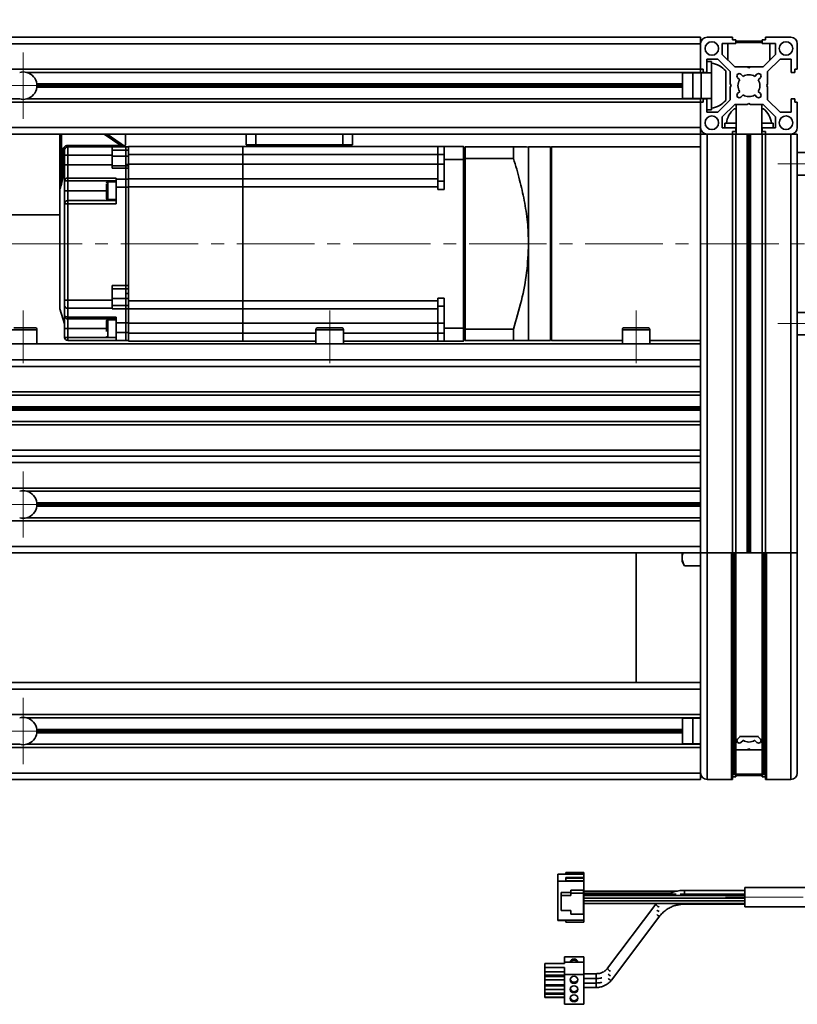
# Model space of a CAD drawing. Header units: millimetres. Extents: x -594 to 594, y -420 to 420.
# Tile 59 of 64: x 290 to 411, y 167 to 320. Entities that reach past the tile are written whole.
import ezdxf

# ---------------------------------------------------------------- set-up
doc = ezdxf.new("R2010")
doc.units = ezdxf.units.MM
doc.linetypes.add('点画线', pattern=[18, 12, -2, 2, -2])
for name, color, linetype, lineweight in [('中心线层', 1, '点画线', 18), ('几何体', 7, 'Continuous', 35), ('细实线层', 7, 'Continuous', 18)]:
    doc.layers.add(name, color=color, linetype=linetype, lineweight=lineweight)
doc.styles.add('标准', font='txt', dxfattribs={"width": 0.667})

# ---------------------------------------------------------------- blocks, each defined once
blk = doc.blocks.new('*X68')
at = {"layer": '细实线层', "lineweight": 18}
h = blk.add_hatch(color=0, dxfattribs=at)
edge = h.paths.add_edge_path(flags=0)
edge.add_arc((0, 0), 0.5, 0, 360)
at = {"layer": '细实线层', "color": 0}
for p, q in [((-18.19, 37.11), (-28.19, 37.11)), ((0, 0), (-18.19, 37.11))]:
    blk.add_line(p, q, dxfattribs=at)
at = {"layer": '细实线层', "color": 0, "lineweight": 18, "insert": (-23.19, 38.61), "char_height": 5, "width": 17, "attachment_point": 8, "line_spacing_factor": 1.15057, "style": '标准'}
blk.add_mtext('\\T1.1;38', dxfattribs=at)
blk = doc.blocks.new('*X69')
at = {"layer": '细实线层', "lineweight": 18}
h = blk.add_hatch(color=0, dxfattribs=at)
edge = h.paths.add_edge_path(flags=0)
edge.add_arc((0, 0), 0.5, 0, 360)
at = {"layer": '细实线层', "color": 0}
for p, q in [((-5.86, 33.42), (-15.86, 33.42)), ((0, 0), (-5.86, 33.42))]:
    blk.add_line(p, q, dxfattribs=at)
at = {"layer": '细实线层', "color": 0, "lineweight": 18, "insert": (-10.86, 34.92), "char_height": 5, "width": 17, "attachment_point": 8, "line_spacing_factor": 1.15057, "style": '标准'}
blk.add_mtext('\\T1.1;39', dxfattribs=at)

msp = doc.modelspace()

# ---------------------------------------------------------------- linework, layer by layer
at = {"layer": '中心线层'}
for p, q in [((290.654, 304.656), (290.654, 314.906)), ((285.529, 309.781), (295.779, 309.781)), ((407.654, 297.655), (415.404, 297.655)), ((443.783, 285.281), (136.69, 285.281)), ((290.654, 274.968), (290.654, 266.781)), ((338.154, 266.781), (338.154, 274.968)), ((385.654, 266.781), (385.654, 274.968)), ((407.654, 272.907), (415.404, 272.907)), ((290.654, 239.756), (290.654, 250.006)), ((285.529, 244.881), (295.779, 244.881)), ((290.654, 204.656), (290.654, 214.906)), ((285.529, 209.781), (295.779, 209.781)), ((399.535, 184.027), (484.622, 184.027))]:
    msp.add_line(p, q, dxfattribs=at)
at = {"layer": '几何体'}
for p, q in [((395.654, 317.281), (215.914, 317.281)), ((216.378, 316.281), (395.654, 316.281)), ((395.654, 316.281), (395.654, 317.281)), ((395.654, 316.281), (395.654, 312.331)), ((395.654, 316.281), (395.654, 312.331)), ((400.604, 317.281), (396.654, 317.281)), ((399.029, 316.331), (401.104, 316.331)), ((399.029, 314.613), (399.029, 316.331)), ((399.904, 316.331), (399.904, 313.738)), ((400.604, 316.881), (400.604, 317.281)), ((401.104, 316.881), (400.604, 316.881)), ((401.104, 316.331), (401.104, 316.881)), ((405.204, 316.681), (401.104, 316.681)), ((403.154, 316.486), (401.104, 316.486)), ((405.204, 316.486), (403.154, 316.486)), ((405.704, 316.881), (405.204, 316.881)), ((405.204, 316.881), (405.204, 316.331)), ((405.204, 316.331), (407.279, 316.331)), ((405.704, 317.281), (405.704, 316.881)), ((409.654, 317.281), (405.704, 317.281)), ((406.404, 313.738), (406.404, 316.331)), ((407.279, 316.331), (407.279, 314.613)), ((410.654, 312.331), (410.654, 316.281)), ((400.961, 312.681), (399.029, 314.613)), ((407.279, 314.613), (405.347, 312.681)), ((396.604, 313.906), (398.322, 313.906)), ((396.604, 311.831), (396.604, 313.906)), ((397.354, 313.531), (396.604, 313.531)), ((397.354, 313.531), (397.354, 311.781)), ((398.322, 313.906), (400.254, 311.974)), ((406.054, 311.974), (407.986, 313.906)), ((407.986, 313.906), (409.704, 313.906)), ((409.704, 313.906), (409.704, 311.831)), ((395.654, 312.331), (218.058, 312.331)), ((395.654, 311.831), (291.214, 311.831)), ((392.852, 311.781), (392.852, 307.781)), ((392.852, 311.781), (394.436, 311.781)), ((394.436, 311.781), (394.436, 307.781)), ((394.436, 311.781), (395.741, 311.781)), ((395.654, 312.331), (395.654, 311.831)), ((395.654, 312.331), (396.054, 312.331)), ((395.654, 311.781), (395.654, 311.831)), ((395.741, 311.781), (395.741, 307.781)), ((397.354, 311.781), (395.741, 311.781)), ((396.054, 312.331), (396.054, 311.831)), ((396.054, 311.831), (396.604, 311.831)), ((396.313, 311.831), (396.104, 311.781)), ((396.604, 311.831), (396.604, 311.781)), ((397.354, 311.781), (397.354, 307.781)), ((399.554, 312.061), (399.554, 307.502)), ((400.254, 311.974), (400.254, 310.041)), ((402.894, 312.681), (400.961, 312.681)), ((402.247, 311.219), (401.917, 311.549)), ((403.154, 312.531), (402.894, 312.681)), ((402.894, 312.681), (403.414, 312.681)), ((403.414, 312.681), (403.154, 312.531)), ((405.347, 312.681), (403.414, 312.681)), ((404.392, 311.549), (404.062, 311.219)), ((406.054, 310.041), (406.054, 311.974)), ((409.704, 311.831), (410.254, 311.831)), ((410.254, 311.831), (410.254, 312.331)), ((410.254, 312.331), (410.654, 312.331)), ((392.852, 310.041), (292.763, 310.041)), ((392.852, 309.781), (292.779, 309.781)), ((400.254, 310.041), (400.404, 309.781)), ((400.404, 309.781), (400.254, 309.521)), ((401.387, 311.018), (401.717, 310.688)), ((404.592, 310.688), (404.922, 311.018)), ((405.904, 309.781), (406.054, 310.041)), ((406.054, 309.521), (405.904, 309.781)), ((292.763, 309.521), (392.852, 309.521)), ((400.254, 309.521), (400.254, 307.588)), ((401.717, 308.874), (401.387, 308.544)), ((401.917, 308.013), (402.247, 308.343)), ((404.062, 308.343), (404.392, 308.013)), ((404.922, 308.544), (404.592, 308.874)), ((406.054, 307.588), (406.054, 309.521)), ((290.095, 307.731), (219.727, 307.731)), ((219.892, 307.231), (395.654, 307.231)), ((395.654, 307.731), (291.214, 307.731)), ((392.852, 307.781), (394.436, 307.781)), ((394.436, 307.781), (395.741, 307.781)), ((395.654, 307.731), (395.654, 307.781)), ((395.654, 307.731), (395.654, 307.231)), ((395.654, 303.281), (395.654, 307.231)), ((395.654, 307.231), (395.654, 303.281)), ((396.054, 307.231), (395.654, 307.231)), ((395.741, 307.781), (397.354, 307.781)), ((396.604, 307.731), (396.054, 307.731)), ((396.054, 307.731), (396.054, 307.231)), ((396.104, 307.781), (396.313, 307.731)), ((396.604, 307.781), (396.604, 307.731)), ((396.604, 305.656), (396.604, 307.731)), ((397.354, 307.781), (397.354, 306.031)), ((400.254, 307.588), (398.322, 305.656)), ((399.029, 304.949), (400.961, 306.881)), ((400.961, 306.881), (402.894, 306.881)), ((401.154, 306.881), (401.154, 302.281)), ((402.894, 306.881), (403.154, 307.031)), ((403.154, 307.031), (403.414, 306.881)), ((403.414, 306.881), (405.347, 306.881)), ((405.154, 302.281), (405.154, 306.881)), ((405.347, 306.881), (407.279, 304.949)), ((407.986, 305.656), (406.054, 307.588)), ((410.254, 307.731), (409.704, 307.731)), ((409.704, 307.731), (409.704, 305.656)), ((410.254, 307.231), (410.254, 307.731)), ((410.654, 307.231), (410.254, 307.231)), ((410.654, 303.281), (410.654, 307.231)), ((396.604, 306.031), (397.354, 306.031)), ((398.322, 305.656), (396.604, 305.656)), ((409.704, 305.656), (407.986, 305.656)), ((399.029, 303.231), (399.029, 304.949)), ((399.404, 303.981), (399.404, 303.231)), ((399.404, 303.981), (401.154, 303.981)), ((405.154, 303.981), (406.904, 303.981)), ((406.904, 303.231), (406.904, 303.981)), ((407.279, 304.949), (407.279, 303.231)), ((395.654, 303.281), (221.077, 303.281)), ((221.347, 302.281), (395.654, 302.281)), ((296.554, 302.074), (296.304, 302.074)), ((296.304, 293.61), (296.304, 302.074)), ((296.554, 294.524), (296.554, 302.074)), ((296.628, 302.251), (296.597, 302.281)), ((296.628, 302.251), (296.658, 302.281)), ((303.214, 302.281), (305.751, 300.531)), ((306.49, 300.325), (303.654, 302.281)), ((306.508, 302.281), (306.49, 300.629)), ((325.204, 302.281), (325.204, 300.606)), ((326.704, 300.606), (326.704, 302.281)), ((340.204, 302.281), (340.204, 300.606)), ((341.704, 300.606), (341.704, 302.281)), ((395.654, 302.281), (395.654, 303.281)), ((395.654, 302.281), (395.654, 252.381)), ((395.654, 302.281), (396.654, 302.281)), ((396.654, 237.381), (396.654, 302.281)), ((396.654, 302.281), (400.604, 302.281)), ((396.654, 302.281), (400.604, 302.281)), ((401.104, 303.231), (399.029, 303.231)), ((400.604, 302.681), (401.104, 302.681)), ((400.604, 302.281), (400.604, 302.681)), ((400.604, 302.281), (400.604, 237.381)), ((400.604, 302.281), (401.104, 302.281)), ((401.104, 302.681), (401.104, 303.231)), ((401.104, 303.231), (401.154, 303.231)), ((401.104, 302.939), (401.154, 302.731)), ((401.104, 237.381), (401.104, 302.281)), ((401.104, 302.281), (402.894, 302.281)), ((402.894, 302.281), (402.894, 237.381)), ((402.894, 302.281), (403.154, 302.281)), ((403.154, 237.381), (403.154, 302.281)), ((403.154, 302.281), (403.414, 302.281)), ((403.414, 237.381), (403.414, 302.281)), ((403.414, 302.281), (405.204, 302.281)), ((405.154, 303.231), (405.204, 303.231)), ((405.154, 302.731), (405.204, 302.939)), ((405.204, 303.231), (405.204, 302.681)), ((407.279, 303.231), (405.204, 303.231)), ((405.204, 302.681), (405.704, 302.681)), ((405.204, 302.281), (405.204, 237.381)), ((405.204, 302.281), (405.704, 302.281)), ((405.704, 302.681), (405.704, 302.281)), ((405.704, 302.281), (409.654, 302.281)), ((405.704, 237.381), (405.704, 302.281)), ((405.704, 302.281), (409.654, 302.281)), ((409.654, 302.281), (409.654, 237.381)), ((409.654, 302.281), (410.654, 302.281)), ((410.654, 237.381), (410.654, 302.281)), ((306.348, 300.423), (306.49, 300.629)), ((326.704, 300.606), (325.204, 300.606)), ((325.454, 300.606), (325.454, 300.356)), ((340.204, 300.606), (326.704, 300.606)), ((326.704, 300.356), (326.704, 300.606)), ((340.204, 300.606), (341.704, 300.606)), ((340.204, 300.606), (340.204, 300.356)), ((341.454, 300.356), (341.454, 300.606)), ((296.804, 299.781), (296.804, 295.488)), ((296.804, 299.781), (297.054, 299.781)), ((297.054, 299.781), (297.054, 299.031)), ((297.554, 299.031), (297.054, 299.031)), ((297.054, 299.031), (297.054, 297.531)), ((297.554, 300.531), (297.554, 300.281)), ((305.751, 300.531), (297.554, 300.531)), ((297.554, 299.031), (297.554, 300.281)), ((297.554, 300.281), (304.454, 300.281)), ((297.554, 297.531), (297.554, 299.031)), ((297.554, 299.031), (304.454, 299.031)), ((304.454, 299.031), (304.454, 300.281)), ((304.454, 300.281), (306.554, 300.281)), ((304.454, 299.781), (306.554, 299.781)), ((304.454, 299.031), (304.454, 297.531)), ((305.751, 300.281), (305.751, 300.531)), ((306.554, 300.281), (306.954, 300.281)), ((306.554, 299.781), (306.554, 300.281)), ((306.554, 300.281), (306.554, 299.781)), ((306.554, 299.781), (306.954, 299.781)), ((306.554, 298.85), (306.554, 299.781)), ((306.554, 299.781), (306.554, 298.85)), ((324.704, 300.356), (306.954, 300.356)), ((306.954, 299.106), (306.954, 300.356)), ((306.954, 299.106), (324.704, 299.106)), ((306.954, 297.606), (306.954, 299.106)), ((324.704, 300.356), (324.704, 299.106)), ((354.904, 300.356), (324.704, 300.356)), ((324.704, 299.106), (324.704, 300.356)), ((324.704, 299.106), (324.704, 297.606)), ((324.704, 299.106), (354.904, 299.106)), ((324.704, 297.606), (324.704, 299.106)), ((354.904, 299.106), (354.904, 300.356)), ((355.904, 300.356), (354.904, 300.356)), ((354.904, 299.106), (354.904, 297.606)), ((354.904, 299.106), (355.904, 299.106)), ((355.904, 300.356), (355.904, 298.356)), ((358.904, 300.356), (355.904, 300.356)), ((358.904, 298.356), (358.904, 300.356)), ((358.904, 300.356), (359.154, 300.106)), ((359.154, 300.281), (359.154, 298.51)), ((366.654, 300.281), (359.154, 300.281)), ((359.154, 298.48), (359.154, 300.106)), ((366.654, 300.281), (366.654, 298.51)), ((372.404, 300.281), (368.986, 300.281)), ((368.986, 300.281), (368.986, 285.281)), ((372.554, 300.281), (372.404, 300.131)), ((372.404, 300.281), (372.404, 270.281)), ((395.654, 300.281), (372.554, 300.281)), ((372.554, 300.281), (372.554, 270.281)), ((412.404, 299.405), (410.654, 299.405)), ((297.554, 297.531), (297.054, 297.531)), ((297.054, 297.531), (297.054, 295.013)), ((297.554, 295.471), (297.554, 297.531)), ((297.554, 297.531), (304.454, 297.531)), ((304.454, 298.85), (306.554, 298.85)), ((304.454, 297.531), (304.454, 296.974)), ((306.554, 297.578), (306.554, 298.85)), ((306.954, 298.85), (306.554, 298.85)), ((306.554, 298.85), (306.554, 297.35)), ((306.554, 297.578), (306.954, 297.578)), ((306.554, 297.35), (306.554, 297.578)), ((306.954, 297.578), (306.554, 297.578)), ((324.704, 297.606), (306.954, 297.606)), ((306.954, 295.356), (306.954, 297.606)), ((324.704, 297.606), (324.704, 295.356)), ((354.904, 297.606), (324.704, 297.606)), ((324.704, 295.356), (324.704, 297.606)), ((354.904, 297.606), (355.904, 297.606)), ((354.904, 297.606), (354.904, 295.356)), ((355.904, 298.356), (358.904, 298.356)), ((355.904, 298.356), (355.904, 293.706)), ((358.904, 298.356), (358.904, 272.206)), ((358.904, 298.356), (359.154, 298.356)), ((359.154, 272.052), (359.154, 298.51)), ((359.154, 298.51), (366.654, 298.51)), ((297.033, 272.851), (297.033, 296.275)), ((306.554, 297.35), (304.454, 297.35)), ((304.454, 296.974), (306.554, 296.974)), ((306.954, 297.35), (306.554, 297.35)), ((306.554, 297.35), (306.554, 296.974)), ((306.554, 296.974), (306.554, 297.35)), ((306.554, 296.974), (306.954, 296.974)), ((306.554, 295.281), (306.554, 296.974)), ((306.554, 296.974), (306.554, 295.281)), ((296.804, 295.488), (296.554, 294.524)), ((297.554, 295.013), (297.054, 295.013)), ((297.054, 295.013), (297.054, 293.495)), ((305.054, 295.471), (297.554, 295.471)), ((297.554, 295.471), (297.554, 295.013)), ((297.554, 293.495), (297.554, 295.013)), ((305.054, 295.013), (297.554, 295.013)), ((303.554, 294.592), (303.554, 292.307)), ((305.054, 294.87), (303.742, 294.87)), ((303.742, 294.87), (303.742, 292.12)), ((305.054, 295.281), (305.054, 295.471)), ((305.054, 295.281), (305.054, 294.031)), ((306.554, 295.281), (305.054, 295.281)), ((306.554, 295.281), (306.554, 294.031)), ((306.954, 295.281), (306.554, 295.281)), ((306.554, 295.281), (306.554, 294.031)), ((306.954, 294.106), (306.954, 295.356)), ((324.704, 295.356), (306.954, 295.356)), ((324.704, 295.356), (324.704, 294.106)), ((324.704, 294.106), (324.704, 295.356)), ((354.904, 295.356), (324.704, 295.356)), ((354.904, 294.106), (354.904, 295.356)), ((354.904, 294.956), (355.904, 294.956)), ((410.654, 295.905), (412.404, 295.905)), ((296.304, 293.61), (296.325, 293.716)), ((296.304, 293.61), (296.304, 285.281)), ((296.325, 275.211), (296.325, 293.716)), ((297.554, 293.495), (297.054, 293.495)), ((297.054, 293.495), (297.054, 291.495)), ((297.554, 291.995), (297.554, 293.495)), ((297.554, 293.495), (303.554, 293.495)), ((305.054, 294.031), (305.054, 291.495)), ((306.554, 294.031), (305.054, 294.031)), ((306.554, 294.031), (306.554, 278.802)), ((306.954, 294.031), (306.554, 294.031)), ((306.554, 294.031), (306.554, 278.802)), ((306.954, 294.106), (324.704, 294.106)), ((306.954, 276.456), (306.954, 294.106)), ((324.704, 294.106), (324.704, 276.456)), ((324.704, 276.456), (324.704, 294.106)), ((324.704, 294.106), (354.904, 294.106)), ((354.904, 294.106), (354.904, 293.706)), ((354.904, 293.706), (355.904, 293.706)), ((297.554, 291.495), (297.054, 291.495)), ((297.054, 291.495), (297.054, 276.531)), ((305.054, 291.995), (297.554, 291.995)), ((297.554, 291.995), (297.554, 291.495)), ((305.054, 291.495), (297.554, 291.495)), ((297.554, 276.531), (297.554, 291.495)), ((303.742, 292.12), (305.054, 292.12)), ((296.304, 289.781), (285.004, 289.781)), ((296.304, 285.281), (296.304, 275.354)), ((368.986, 285.281), (368.986, 270.281)), ((304.454, 278.802), (306.554, 278.802)), ((304.454, 276.531), (304.454, 278.802)), ((304.454, 278.302), (306.554, 278.302)), ((306.554, 278.802), (306.554, 278.302)), ((306.954, 278.802), (306.554, 278.802)), ((306.554, 278.302), (306.554, 278.802)), ((306.554, 278.302), (306.954, 278.302)), ((306.554, 277.597), (306.554, 278.302)), ((306.554, 278.302), (306.554, 276.802)), ((297.054, 276.531), (297.054, 275.781)), ((297.554, 276.531), (297.054, 276.531)), ((297.554, 275.281), (297.554, 276.531)), ((304.454, 276.531), (297.554, 276.531)), ((304.454, 276.802), (306.554, 276.802)), ((304.454, 275.281), (304.454, 276.531)), ((306.954, 277.597), (306.554, 277.597)), ((306.554, 277.597), (306.954, 277.597)), ((306.554, 276.802), (306.554, 277.597)), ((306.554, 276.802), (306.954, 276.802)), ((306.554, 275.695), (306.554, 276.802)), ((306.554, 276.802), (306.554, 275.695)), ((324.704, 276.456), (306.954, 276.456)), ((306.954, 275.206), (306.954, 276.456)), ((324.704, 276.456), (324.704, 275.206)), ((354.904, 276.456), (324.704, 276.456)), ((324.704, 275.206), (324.704, 276.456)), ((355.904, 276.856), (354.904, 276.856)), ((354.904, 276.456), (354.904, 276.856)), ((354.904, 275.206), (354.904, 276.456)), ((355.904, 272.206), (355.904, 276.856)), ((296.325, 275.211), (297.033, 272.851)), ((297.054, 275.781), (297.054, 274.136)), ((304.454, 275.281), (297.554, 275.281)), ((297.554, 273.935), (297.554, 275.281)), ((306.554, 275.695), (304.454, 275.695)), ((304.454, 275.281), (304.454, 275.211)), ((304.454, 275.211), (306.554, 275.211)), ((306.954, 275.695), (306.554, 275.695)), ((306.554, 275.695), (306.554, 275.211)), ((306.554, 275.211), (306.554, 275.695)), ((306.554, 275.211), (306.954, 275.211)), ((306.554, 273.031), (306.554, 275.211)), ((306.554, 275.211), (306.554, 273.031)), ((306.954, 275.206), (324.704, 275.206)), ((306.954, 272.956), (306.954, 275.206)), ((324.704, 275.206), (324.704, 272.956)), ((324.704, 275.206), (354.904, 275.206)), ((324.704, 272.956), (324.704, 275.206)), ((354.904, 275.606), (355.904, 275.606)), ((354.904, 275.206), (354.904, 272.956)), ((412.404, 274.657), (410.654, 274.657)), ((297.054, 274.136), (297.054, 272.136)), ((305.054, 273.935), (297.554, 273.935)), ((297.554, 273.636), (297.554, 273.935)), ((305.054, 273.636), (297.554, 273.636)), ((297.554, 272.136), (297.554, 273.636)), ((303.554, 273.324), (303.554, 271.681)), ((305.054, 273.492), (303.742, 273.492)), ((303.742, 273.492), (303.742, 270.761)), ((305.054, 273.031), (305.054, 273.935)), ((292.779, 271.968), (288.941, 271.968)), ((289.193, 272.281), (292.467, 272.281)), ((292.779, 269.781), (292.779, 271.968)), ((297.554, 272.136), (297.054, 272.136)), ((297.054, 272.136), (297.054, 270.781)), ((297.554, 270.781), (297.554, 272.136)), ((297.554, 272.136), (303.554, 272.136)), ((306.554, 273.031), (305.054, 273.031)), ((305.054, 273.031), (305.054, 271.531)), ((306.954, 273.031), (306.554, 273.031)), ((306.554, 273.031), (306.554, 271.531)), ((306.554, 273.031), (306.554, 271.531)), ((324.704, 272.956), (306.954, 272.956)), ((306.954, 271.456), (306.954, 272.956)), ((324.704, 272.956), (324.704, 271.456)), ((354.904, 272.956), (324.704, 272.956)), ((324.704, 271.456), (324.704, 272.956)), ((336.029, 271.968), (336.029, 269.781)), ((336.441, 271.968), (336.029, 271.968)), ((336.342, 272.281), (336.693, 272.281)), ((340.279, 271.968), (336.441, 271.968)), ((336.693, 272.281), (339.967, 272.281)), ((340.279, 269.781), (340.279, 271.968)), ((355.904, 272.956), (354.904, 272.956)), ((354.904, 272.956), (354.904, 271.456)), ((358.904, 272.206), (355.904, 272.206)), ((355.904, 272.206), (355.904, 270.206)), ((358.904, 272.206), (359.154, 272.206)), ((358.904, 270.206), (358.904, 272.206)), ((359.154, 272.082), (359.154, 270.456)), ((366.654, 272.052), (359.154, 272.052)), ((359.154, 272.052), (359.154, 270.281)), ((366.654, 272.052), (366.654, 270.281)), ((383.529, 271.968), (383.529, 269.781)), ((383.941, 271.968), (383.529, 271.968)), ((383.842, 272.281), (384.193, 272.281)), ((387.779, 271.968), (383.941, 271.968)), ((384.193, 272.281), (387.467, 272.281)), ((387.779, 269.781), (387.779, 271.968)), ((297.054, 270.781), (297.554, 270.781)), ((297.554, 270.781), (297.554, 270.281)), ((303.658, 270.781), (297.554, 270.781)), ((297.554, 270.281), (305.054, 270.281)), ((303.742, 270.761), (305.054, 270.761)), ((306.554, 271.531), (305.054, 271.531)), ((305.054, 271.531), (305.054, 270.281)), ((305.054, 270.281), (306.554, 270.281)), ((306.954, 271.531), (306.554, 271.531)), ((306.554, 271.531), (306.554, 270.281)), ((306.554, 271.531), (306.554, 270.281)), ((306.554, 270.281), (306.954, 270.281)), ((324.704, 271.456), (306.954, 271.456)), ((306.954, 270.206), (306.954, 271.456)), ((306.954, 270.206), (324.704, 270.206)), ((324.704, 271.456), (324.704, 270.206)), ((324.704, 270.206), (324.704, 271.456)), ((336.029, 271.456), (324.704, 271.456)), ((324.704, 270.206), (336.029, 270.206)), ((354.904, 271.456), (340.279, 271.456)), ((340.279, 270.206), (354.904, 270.206)), ((354.904, 270.206), (354.904, 271.456)), ((355.904, 271.456), (354.904, 271.456)), ((354.904, 270.206), (355.904, 270.206)), ((355.904, 270.206), (358.904, 270.206)), ((359.154, 270.456), (358.904, 270.206)), ((359.154, 270.281), (366.654, 270.281)), ((368.986, 270.281), (372.404, 270.281)), ((372.404, 270.431), (372.554, 270.281)), ((372.554, 270.281), (383.529, 270.281)), ((387.779, 270.281), (395.654, 270.281)), ((410.654, 271.157), (412.404, 271.157)), ((224.144, 269.781), (395.654, 269.781)), ((223.888, 267.281), (395.654, 267.281)), ((223.765, 266.281), (395.654, 266.281)), ((223.072, 261.831), (395.654, 261.831)), ((395.654, 262.331), (223.162, 262.331)), ((222.613, 259.521), (395.654, 259.521)), ((395.654, 259.781), (222.668, 259.781)), ((395.654, 260.041), (222.722, 260.041)), ((222.086, 257.231), (395.654, 257.231)), ((395.654, 257.731), (222.207, 257.731)), ((395.654, 253.281), (220.997, 253.281)), ((395.654, 252.381), (220.715, 252.381)), ((395.654, 251.381), (395.654, 252.381)), ((220.386, 251.381), (395.654, 251.381)), ((395.654, 251.381), (395.654, 247.431)), ((395.654, 247.431), (218.91, 247.431)), ((395.654, 247.431), (395.654, 246.931)), ((395.654, 246.931), (291.214, 246.931)), ((395.654, 246.931), (395.654, 242.831)), ((395.654, 245.141), (292.763, 245.141)), ((292.763, 244.621), (395.654, 244.621)), ((395.654, 244.881), (292.779, 244.881)), ((395.654, 242.831), (291.214, 242.831)), ((395.654, 242.831), (395.654, 242.331)), ((216.526, 242.331), (395.654, 242.331)), ((395.654, 238.381), (395.654, 242.331)), ((395.654, 238.381), (214.216, 238.381)), ((395.654, 237.381), (395.654, 238.381)), ((213.552, 237.381), (395.654, 237.381)), ((385.654, 217.281), (385.654, 237.381)), ((392.779, 236.6), (392.779, 237.381)), ((392.779, 236.031), (392.779, 236.6)), ((395.654, 237.381), (395.654, 203.795)), ((395.654, 237.381), (396.654, 237.381)), ((396.654, 237.381), (400.604, 237.381)), ((396.654, 202.381), (396.654, 237.381)), ((400.454, 237.381), (400.454, 202.381)), ((400.604, 202.593), (400.604, 237.381)), ((401.104, 237.381), (400.604, 237.381)), ((400.754, 237.381), (400.754, 202.947)), ((400.954, 237.381), (400.954, 202.947)), ((401.104, 203.159), (401.104, 237.381)), ((401.104, 237.381), (402.894, 237.381)), ((403.154, 237.381), (402.894, 237.381)), ((403.414, 237.381), (403.154, 237.381)), ((403.414, 237.381), (405.204, 237.381)), ((405.204, 237.381), (405.204, 203.159)), ((405.704, 237.381), (405.204, 237.381)), ((405.354, 202.947), (405.354, 237.381)), ((405.554, 202.947), (405.554, 237.381)), ((405.704, 237.381), (405.704, 202.593)), ((405.704, 237.381), (409.654, 237.381)), ((405.854, 202.381), (405.854, 237.381)), ((409.654, 237.381), (410.654, 237.381)), ((409.654, 237.381), (409.654, 202.381)), ((410.654, 203.795), (410.654, 237.381)), ((392.779, 236.031), (393.159, 235.373)), ((393.159, 235.373), (395.654, 235.373)), ((395.654, 217.281), (185.654, 217.281)), ((185.654, 216.281), (395.654, 216.281)), ((395.654, 212.331), (185.654, 212.331)), ((395.654, 211.831), (291.214, 211.831)), ((392.852, 211.781), (392.852, 207.781)), ((394.436, 211.781), (392.852, 211.781)), ((394.436, 211.781), (394.436, 207.781)), ((395.654, 211.781), (394.436, 211.781)), ((392.852, 210.041), (292.763, 210.041)), ((292.763, 209.521), (392.852, 209.521)), ((392.852, 209.781), (292.779, 209.781)), ((290.095, 207.731), (185.654, 207.731)), ((395.654, 207.731), (291.214, 207.731)), ((394.436, 207.781), (392.852, 207.781)), ((394.436, 207.781), (395.654, 207.781)), ((401.717, 208.874), (401.387, 208.544)), ((401.668, 208.955), (404.64, 208.955)), ((401.717, 208.874), (401.668, 208.955)), ((401.917, 208.013), (402.247, 208.343)), ((404.062, 208.343), (404.392, 208.013)), ((404.64, 208.955), (404.592, 208.874)), ((404.922, 208.544), (404.592, 208.874)), ((185.654, 207.231), (395.654, 207.231)), ((401.104, 206.881), (402.894, 206.881)), ((402.894, 206.881), (403.154, 207.031)), ((403.414, 206.881), (402.894, 206.881)), ((403.154, 207.031), (403.414, 206.881)), ((403.414, 206.881), (405.204, 206.881)), ((395.654, 203.281), (185.654, 203.281)), ((395.654, 203.281), (395.654, 203.795)), ((395.654, 203.795), (395.654, 203.281)), ((395.654, 202.281), (395.654, 203.281)), ((401.104, 202.681), (401.104, 203.159)), ((401.104, 203.076), (403.154, 203.076)), ((403.154, 203.076), (405.204, 203.076)), ((405.204, 203.159), (405.204, 202.681)), ((410.654, 203.281), (410.654, 203.795)), ((185.654, 202.281), (395.654, 202.281)), ((396.654, 202.281), (400.604, 202.281)), ((400.604, 202.681), (401.104, 202.681)), ((400.604, 202.281), (400.604, 202.593)), ((401.104, 202.881), (405.204, 202.881)), ((405.204, 202.681), (405.704, 202.681)), ((405.704, 202.593), (405.704, 202.281)), ((405.704, 202.281), (409.654, 202.281)), ((374.785, 187.861), (374.785, 187.621)), ((377.535, 187.861), (374.785, 187.861)), ((377.535, 187.621), (377.535, 187.861)), ((373.535, 187.621), (373.535, 186.497)), ((373.535, 187.621), (377.535, 187.621)), ((373.535, 186.497), (373.535, 180.471)), ((373.535, 186.497), (377.535, 186.497)), ((374.785, 187.112), (374.785, 186.962)), ((374.785, 187.112), (377.535, 187.112)), ((377.535, 186.962), (374.785, 186.962)), ((374.785, 186.962), (374.785, 186.591)), ((377.535, 186.591), (374.785, 186.591)), ((377.535, 187.621), (377.535, 187.112)), ((377.535, 186.962), (377.535, 187.112)), ((377.535, 186.591), (377.535, 186.962)), ((377.535, 186.591), (377.535, 186.497)), ((377.535, 186.497), (377.535, 180.471)), ((374.026, 184.768), (375.526, 184.768)), ((374.026, 184.768), (374.026, 184.3)), ((375.526, 185.106), (377.526, 185.106)), ((375.526, 185.106), (375.526, 184.638)), ((375.526, 184.638), (377.526, 184.638)), ((375.526, 184.638), (375.526, 184.3)), ((377.526, 185.106), (377.526, 184.638)), ((377.526, 184.638), (377.526, 181.393)), ((392.067, 184.994), (377.535, 184.994)), ((390.943, 184.657), (377.535, 184.657)), ((402.535, 185.097), (393.138, 185.097)), ((393.138, 185.07), (393.138, 185.097)), ((393.138, 184.488), (393.138, 185.07)), ((422.154, 185.527), (402.535, 185.527)), ((402.535, 185.527), (402.535, 185.418)), ((402.535, 185.418), (402.535, 182.527)), ((374.026, 181.982), (374.026, 184.3)), ((374.026, 184.3), (375.526, 184.3)), ((391.87, 184.488), (377.535, 184.488)), ((402.535, 184.32), (377.535, 184.32)), ((377.535, 183.895), (402.535, 183.895)), ((377.535, 183.477), (402.535, 183.477)), ((402.535, 184.488), (392.477, 184.488)), ((375.526, 181.982), (374.026, 181.982)), ((375.526, 181.982), (375.526, 181.393)), ((377.535, 183.06), (402.535, 183.06)), ((388.743, 182.972), (381.232, 173.025)), ((388.824, 183.06), (388.754, 182.964)), ((388.824, 183.06), (388.754, 182.964)), ((393.138, 182.957), (393.138, 183.06)), ((393.138, 182.957), (402.535, 182.957)), ((402.535, 182.527), (422.154, 182.527)), ((373.535, 180.471), (373.535, 180.433)), ((377.535, 180.471), (373.535, 180.471)), ((374.785, 180.433), (373.535, 180.433)), ((374.785, 180.471), (374.785, 180.193)), ((374.785, 180.193), (377.535, 180.193)), ((377.526, 181.393), (375.526, 181.393)), ((377.535, 180.471), (377.535, 180.193)), ((381.83, 171.183), (389.341, 181.129)), ((377.535, 174.776), (374.535, 174.776)), ((374.535, 173.952), (374.535, 174.776)), ((374.535, 173.952), (374.535, 174.776)), ((377.535, 174.776), (374.535, 174.776)), ((374.535, 173.743), (374.535, 173.952)), ((374.535, 173.952), (377.535, 173.952)), ((374.535, 173.743), (374.535, 173.952)), ((374.535, 173.952), (377.535, 173.952)), ((377.535, 173.952), (377.535, 174.776)), ((377.535, 173.952), (377.535, 174.776)), ((377.535, 172.079), (377.535, 173.952)), ((377.535, 172.079), (377.535, 173.952)), ((371.535, 173.164), (371.535, 173.743)), ((371.535, 173.743), (374.535, 173.743)), ((371.535, 173.164), (371.535, 173.743)), ((371.535, 173.743), (374.535, 173.743)), ((374.535, 173.164), (371.535, 173.164)), ((371.535, 172.499), (371.535, 173.164)), ((374.535, 173.164), (371.535, 173.164)), ((371.535, 172.499), (371.535, 173.164)), ((374.535, 172.499), (371.535, 172.499)), ((371.535, 172.499), (371.535, 171.944)), ((374.535, 172.499), (371.535, 172.499)), ((371.535, 172.499), (371.535, 171.944)), ((374.535, 172.079), (374.535, 173.164)), ((374.535, 172.079), (374.535, 173.164)), ((371.535, 171.944), (374.535, 171.944)), ((371.535, 171.757), (371.535, 171.944)), ((371.535, 171.944), (374.535, 171.944)), ((371.535, 171.757), (371.535, 171.944)), ((374.535, 171.757), (371.535, 171.757)), ((371.535, 171.217), (371.535, 171.757)), ((374.535, 171.757), (371.535, 171.757)), ((371.535, 171.217), (371.535, 171.757)), ((371.535, 171.217), (374.535, 171.217)), ((371.535, 170.477), (371.535, 171.217)), ((371.535, 171.217), (374.535, 171.217)), ((371.535, 170.477), (371.535, 171.217)), ((374.535, 167.443), (374.535, 172.079)), ((377.535, 172.079), (374.535, 172.079)), ((374.535, 167.443), (374.535, 172.079)), ((377.535, 172.079), (374.535, 172.079)), ((379.483, 172.186), (377.535, 172.186)), ((377.535, 167.443), (377.535, 172.079)), ((377.535, 167.443), (377.535, 172.079)), ((377.535, 171.436), (379.483, 171.436)), ((379.483, 172.186), (379.483, 171.436)), ((379.483, 171.436), (379.483, 170.74)), ((371.535, 170.477), (374.535, 170.477)), ((371.535, 170.29), (371.535, 170.477)), ((371.535, 170.477), (374.535, 170.477)), ((371.535, 170.29), (371.535, 170.477)), ((374.535, 170.29), (371.535, 170.29)), ((371.535, 169.733), (371.535, 170.29)), ((374.535, 170.29), (371.535, 170.29)), ((371.535, 169.733), (371.535, 170.29)), ((374.535, 169.733), (371.535, 169.733)), ((371.535, 169.733), (371.535, 169.179)), ((374.535, 169.733), (371.535, 169.733)), ((371.535, 169.733), (371.535, 169.179)), ((377.535, 170.74), (379.483, 170.74)), ((377.535, 170.045), (379.483, 170.045)), ((379.483, 170.74), (379.483, 170.045)), ((371.535, 169.179), (374.535, 169.179)), ((371.535, 168.992), (371.535, 169.179)), ((371.535, 169.179), (374.535, 169.179)), ((371.535, 168.992), (371.535, 169.179)), ((371.535, 168.992), (374.535, 168.992)), ((371.535, 168.528), (371.535, 168.992)), ((371.535, 168.992), (374.535, 168.992)), ((371.535, 168.528), (371.535, 168.992)), ((371.535, 168.528), (374.535, 168.528)), ((371.535, 168.475), (371.535, 168.528)), ((371.535, 168.475), (371.535, 168.528)), ((371.535, 168.528), (374.535, 168.528)), ((374.535, 168.475), (371.535, 168.475)), ((374.535, 168.475), (371.535, 168.475)), ((377.535, 167.443), (374.535, 167.443)), ((377.535, 167.443), (374.535, 167.443))]:
    msp.add_line(p, q, dxfattribs=at)
for points in [[(297.054, 274.136), (297.064, 274.097), (297.092, 274.059), (297.139, 274.025), (297.201, 273.994), (297.277, 273.969), (297.363, 273.951), (297.457, 273.939), (297.554, 273.935)], [(389.233, 182.512), (389.16, 182.539), (389.042, 182.605), (388.925, 182.692), (388.825, 182.787), (388.758, 182.876), (388.735, 182.945), (388.744, 182.972)], [(389.341, 181.129), (389.326, 181.117), (389.259, 181.114), (389.16, 181.149), (389.042, 181.214), (388.925, 181.301), (388.866, 181.354)], [(376.035, 170.67), (376.265, 170.712), (376.459, 170.833), (376.589, 171.013), (376.635, 171.226), (376.589, 171.439), (376.459, 171.62), (376.265, 171.74), (376.035, 171.783), (375.806, 171.74), (375.611, 171.62), (375.481, 171.439), (375.435, 171.226), (375.481, 171.013), (375.611, 170.833), (375.806, 170.712), (376.035, 170.67)], [(376.035, 170.67), (376.265, 170.712), (376.459, 170.833), (376.589, 171.013), (376.635, 171.226), (376.589, 171.439), (376.459, 171.62), (376.265, 171.74), (376.035, 171.783), (375.806, 171.74), (375.611, 171.62), (375.481, 171.439), (375.435, 171.226), (375.481, 171.013), (375.611, 170.833), (375.806, 170.712), (376.035, 170.67)], [(381.326, 171.437), (381.413, 171.355), (381.531, 171.268), (381.648, 171.202), (381.748, 171.168), (381.815, 171.17), (381.83, 171.183)], [(376.035, 169.204), (376.265, 169.247), (376.459, 169.367), (376.589, 169.548), (376.635, 169.761), (376.589, 169.974), (376.459, 170.154), (376.265, 170.275), (376.035, 170.317), (375.806, 170.275), (375.611, 170.154), (375.481, 169.974), (375.435, 169.761), (375.481, 169.548), (375.611, 169.367), (375.806, 169.247), (376.035, 169.204)], [(376.035, 169.204), (376.265, 169.247), (376.459, 169.367), (376.589, 169.548), (376.635, 169.761), (376.589, 169.974), (376.459, 170.154), (376.265, 170.275), (376.035, 170.317), (375.806, 170.275), (375.611, 170.154), (375.481, 169.974), (375.435, 169.761), (375.481, 169.548), (375.611, 169.367), (375.806, 169.247), (376.035, 169.204)], [(376.035, 167.814), (376.265, 167.856), (376.459, 167.976), (376.589, 168.157), (376.635, 168.37), (376.589, 168.583), (376.459, 168.763), (376.265, 168.884), (376.035, 168.926), (375.806, 168.884), (375.611, 168.763), (375.481, 168.583), (375.435, 168.37), (375.481, 168.157), (375.611, 167.976), (375.806, 167.856), (376.035, 167.814)], [(376.035, 167.814), (376.265, 167.856), (376.459, 167.976), (376.589, 168.157), (376.635, 168.37), (376.589, 168.583), (376.459, 168.763), (376.265, 168.884), (376.035, 168.926), (375.806, 168.884), (375.611, 168.763), (375.481, 168.583), (375.435, 168.37), (375.481, 168.157), (375.611, 167.976), (375.806, 167.856), (376.035, 167.814)]]:
    msp.add_lwpolyline(points, dxfattribs=at)
for centre in [(397.404, 315.531), (408.904, 315.531), (397.404, 304.031), (408.904, 304.031)]:
    msp.add_circle(centre, 1.05, dxfattribs=at)
for centre, radius, start, end in [((396.654, 316.281), 1, 90, 180), ((409.654, 316.281), 1, 0, 90), ((396.852, 309.781), 3.536, 40.17346, 81.8331), ((290.654, 309.781), 2.125, 74.73227, 105.26773), ((290.654, 309.781), 2.125, 7.02269, 74.73227), ((401.652, 311.284), 0.375, 45, 225), ((403.154, 309.781), 1.7, 57.74359, 122.25641), ((404.657, 311.284), 0.375, 315, 135), ((290.654, 309.781), 2.125, 360, 7.02269), ((290.654, 309.781), 2.125, 352.97731, 360), ((403.154, 309.781), 1.7, 147.74359, 212.25641), ((403.154, 309.781), 1.7, 327.74359, 32.25641), ((290.654, 309.781), 2.125, 285.26773, 352.97731), ((401.652, 308.278), 0.375, 135, 315), ((403.154, 309.781), 1.7, 237.74359, 302.25641), ((404.657, 308.278), 0.375, 225, 45), ((290.654, 309.781), 2.125, 254.73227, 285.26773), ((396.852, 309.781), 3.536, 278.15496, 319.8281), ((403.154, 303.478), 3.536, 130.17346, 171.8331), ((403.154, 303.478), 3.536, 8.15496, 49.8281), ((296.804, 302.074), 0.5, 155.5302, 180), ((396.654, 303.281), 1, 180, 270), ((409.654, 303.281), 1, 270, 360), ((297.554, 299.781), 0.5, 90, 180), ((297.534, 294.991), 0.48, 87.59068, 177.36867), ((303.742, 294.682), 0.187, 90, 180), ((297.554, 291.495), 0.5, 90, 180), ((303.742, 292.307), 0.187, 180, 270), ((296.804, 275.354), 0.5, 180, 196.69924), ((297.554, 275.781), 0.5, 180, 270), ((297.554, 274.136), 0.5, 180, 270), ((292.467, 271.968), 0.312, 0, 90), ((336.342, 271.968), 0.313, 90, 180), ((339.967, 271.968), 0.313, 0, 90), ((383.842, 271.968), 0.312, 90, 180), ((387.467, 271.968), 0.313, 0, 90), ((297.554, 270.781), 0.5, 180, 270), ((303.742, 270.949), 0.188, 180, 270), ((290.654, 244.881), 2.125, 74.73227, 105.26773), ((290.654, 244.881), 2.125, 7.02269, 74.73227), ((290.654, 244.881), 2.125, 285.26773, 352.97731), ((290.654, 244.881), 2.125, 360, 7.02269), ((290.654, 244.881), 2.125, 352.97731, 360), ((290.654, 244.881), 2.125, 254.73227, 285.26773), ((290.654, 209.781), 2.125, 74.73227, 105.26773), ((290.654, 209.781), 2.125, 7.02269, 74.73227), ((290.654, 209.781), 2.125, 285.26773, 352.97731), ((290.654, 209.781), 2.125, 0, 7.02269), ((290.654, 209.781), 2.125, 352.97731, 360), ((290.654, 209.781), 2.125, 254.73227, 285.26773), ((401.652, 208.278), 0.375, 135, 315), ((403.154, 209.781), 1.7, 237.74359, 302.25641), ((404.657, 208.278), 0.375, 225, 45), ((396.654, 203.281), 1, 180, 270), ((409.654, 203.281), 1, 270, 360), ((389.57, 182.752), 0.995, 224.93381, 250.19833), ((376.035, 173.885), 0.603, 6.38265, 173.61735), ((376.035, 173.885), 0.603, 6.38265, 173.61735), ((376.035, 173.682), 0.615, 25.98568, 154.01432), ((376.035, 173.682), 0.615, 25.98568, 154.01432), ((381.875, 173.221), 0.672, 196.90821, 255.55207), ((376.017, 171.443), 0.586, 192.11409, 271.81646), ((376.017, 171.443), 0.586, 192.11409, 271.81646), ((376.054, 171.443), 0.586, 268.18354, 347.88591), ((376.054, 171.443), 0.586, 268.18354, 347.88591), ((382.074, 172.828), 1.022, 222.92955, 248.9291), ((376.017, 169.977), 0.586, 192.11409, 271.81646), ((376.017, 169.977), 0.586, 192.11409, 271.81646), ((376.054, 169.977), 0.586, 268.18354, 347.88591), ((376.054, 169.977), 0.586, 268.18354, 347.88591), ((376.017, 168.586), 0.586, 192.11409, 271.81646), ((376.017, 168.586), 0.586, 192.11409, 271.81646), ((376.054, 168.586), 0.586, 268.18354, 347.88591), ((376.054, 168.586), 0.586, 268.18354, 347.88591)]:
    msp.add_arc(centre, radius, start, end, dxfattribs=at)
for points, knots in [([(401.154, 306.181), (401.134, 306.181), (400.962, 306.181), (400.891, 306.181), (400.878, 306.181), (400.874, 306.181)], [0, 0, 0, 0, 0.02647433, 0.21950791, 0.28, 0.28, 0.28, 0.28]), ([(405.434, 306.181), (405.42, 306.181), (405.4, 306.181), (405.21, 306.181), (405.154, 306.181)], [0, 0, 0, 0, 0.19811648, 0.27937822, 0.27937822, 0.27937822, 0.27937822]), ([(297.554, 300.531), (297.46, 300.521), (297.314, 300.505), (297.14, 300.412), (297.02, 300.315), (296.923, 300.196), (296.83, 300.021), (296.814, 299.875), (296.804, 299.781)], [0, 0, 0, 0, 0.2840818, 0.4385124, 0.5932138, 0.7476446, 0.9023461, 1.1864279, 1.1864279, 1.1864279, 1.1864279]), ([(305.751, 300.531), (305.928, 300.482), (306.166, 300.416), (306.41, 300.348), (306.473, 300.33), (306.488, 300.326), (306.49, 300.325), (306.49, 300.325)], [0, 0, 0, 0, 0.49511952, 0.66762294, 0.72264424, 0.74557863, 0.76689311, 0.76689311, 0.76689311, 0.76689311]), ([(368.99, 300.271), (368.926, 300.274), (368.799, 300.28), (367.918, 300.281), (367.081, 300.281), (366.654, 300.281)], [0, 0, 0, 0, 0.7755483, 1.5416094, 2.3363225, 2.3363225, 2.3363225, 2.3363225]), ([(366.654, 298.51), (366.985, 297.395), (367.62, 295.25), (368.36, 291.957), (368.883, 288.659), (368.955, 286.401), (368.99, 285.281)], [0, 0, 0, 0, 3.4887878, 6.716507, 10.1319206, 13.4938164, 13.4938164, 13.4938164, 13.4938164]), ([(297.033, 296.275), (297.021, 296.24), (296.968, 296.089), (296.891, 295.811), (296.829, 295.582), (296.804, 295.488)], [0, 0, 0, 0, 0.12447352, 0.53358773, 0.8195151, 0.8195151, 0.8195151, 0.8195151]), ([(296.325, 293.716), (296.338, 293.752), (296.39, 293.902), (296.467, 294.188), (296.528, 294.423), (296.554, 294.524)], [0, 0, 0, 0, 0.1250024, 0.53270573, 0.84021038, 0.84021038, 0.84021038, 0.84021038]), ([(368.99, 285.281), (368.927, 283.802), (368.802, 280.849), (367.925, 276.427), (367.084, 273.533), (366.654, 272.052)], [0, 0, 0, 0, 4.4430575, 8.8665055, 13.4995795, 13.4995795, 13.4995795, 13.4995795]), ([(303.742, 273.492), (303.725, 273.491), (303.692, 273.489), (303.644, 273.472), (303.597, 273.44), (303.561, 273.388), (303.557, 273.347), (303.554, 273.324)], [0, 0, 0, 0, 0.03674261, 0.07333847, 0.12341059, 0.19555094, 0.28560667, 0.28560667, 0.28560667, 0.28560667]), ([(366.654, 270.281), (366.985, 270.281), (367.62, 270.281), (368.36, 270.281), (368.883, 270.283), (368.955, 270.288), (368.99, 270.291)], [0, 0, 0, 0, 0.6040743, 1.1629453, 1.7543148, 2.3364202, 2.3364202, 2.3364202, 2.3364202]), ([(392.779, 236.6), (392.78, 236.629), (392.784, 236.85), (392.821, 237.114), (392.931, 237.34), (392.951, 237.381)], [0, 0, 0, 0, 0.08948264, 0.67766068, 0.80681232, 0.80681232, 0.80681232, 0.80681232]), ([(393.159, 235.373), (393.053, 235.573), (392.839, 235.975), (392.799, 236.391), (392.779, 236.6)], [0, 0, 0, 0, 0.642679, 1.2971414, 1.2971414, 1.2971414, 1.2971414]), ([(393.138, 185.097), (392.828, 185.084), (392.39, 185.065), (391.755, 184.935), (391.331, 184.821), (391.049, 184.697), (390.958, 184.657)], [0, 0, 0, 0, 0.9251092, 1.3072604, 1.9407092, 2.2391383, 2.2391383, 2.2391383, 2.2391383]), ([(389.344, 181.128), (389.351, 181.138), (389.489, 181.357), (389.86, 181.718), (390.435, 182.179), (391.048, 182.513), (391.616, 182.73), (392.151, 182.867), (392.646, 182.943), (392.985, 182.953), (393.138, 182.957)], [0, 0, 0, 0, 0.0369561, 0.8112308, 1.5674268, 2.2847715, 2.8950481, 3.3689041, 3.9147327, 4.3649671, 4.3649671, 4.3649671, 4.3649671]), ([(381.221, 173.031), (381.202, 172.999), (381.1, 172.835), (380.836, 172.617), (380.489, 172.405), (380.14, 172.273), (379.811, 172.198), (379.584, 172.19), (379.483, 172.186)], [0, 0, 0, 0, 0.1178004, 0.6103751, 1.0214462, 1.3429021, 1.7133264, 2.008069, 2.008069, 2.008069, 2.008069]), ([(379.483, 171.436), (379.72, 171.448), (380.018, 171.464), (380.301, 171.549), (380.358, 171.567)], [0, 0, 0, 0, 0.70637824, 0.88786986, 0.88786986, 0.88786986, 0.88786986]), ([(379.483, 170.045), (379.719, 170.06), (380.05, 170.081), (380.517, 170.217), (380.897, 170.378), (381.308, 170.642), (381.627, 170.915), (381.772, 171.122), (381.819, 171.19)], [0, 0, 0, 0, 0.6975454, 0.9768732, 1.4408735, 1.9246575, 2.4467296, 2.7003805, 2.7003805, 2.7003805, 2.7003805]), ([(379.483, 170.74), (379.72, 170.753), (380.018, 170.768), (380.301, 170.854), (380.358, 170.871)], [0, 0, 0, 0, 0.70637824, 0.88786986, 0.88786986, 0.88786986, 0.88786986])]:
    msp.add_open_spline(points, degree=3, knots=knots, dxfattribs=at)
msp.add_open_spline([(296.554, 302.074), (296.558, 302.107), (296.565, 302.173), (296.607, 302.225), (296.628, 302.251)], degree=3, dxfattribs=at)

# ---------------------------------------------------------------- block references
at = {"layer": '细实线层'}
for name, p in [('*X68', (420.067, 306.695)), ('*X69', (421.894, 310.386))]:
    msp.add_blockref(name, p, dxfattribs=at)

doc.saveas('drawing.dxf')
